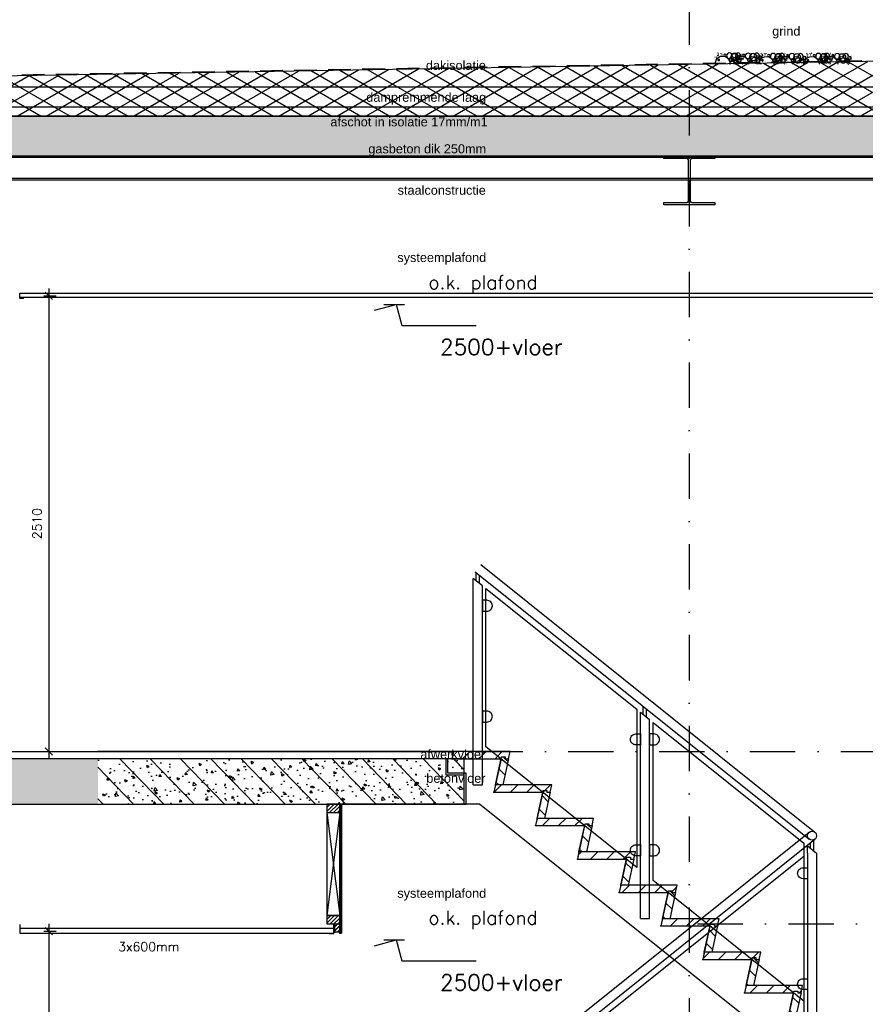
# Model space of a CAD drawing. Extents: x 0 to 317513, y 0 to 193913.
# Tile 91 of 105: x 232737 to 237391, y 159607 to 165030. Entities that reach past the tile are written whole.
import ezdxf

# ---------------------------------------------------------------- set-up
doc = ezdxf.new("R2010")
doc.units = 0
doc.header["$LTSCALE"] = 20
doc.header["$MEASUREMENT"] = 0
doc.header["$PDSIZE"] = -1
for name, pattern in [('DASHDOT', [25, 12.5, -6.25, 0, -6.25]), ('DD1', [2.66667, 1.66667, -0.5, 0, -0.5]), ('HIDDEN', [9.375, 6.25, -3.125]), ('HIDDEN2', [4.6875, 3.125, -1.5625])]:
    doc.linetypes.add(name, pattern=pattern)
doc.layers.get('0').update_dxf_attribs({"linetype": 'CONTINUOUS'})
doc.layers.get('DEFPOINTS').update_dxf_attribs({"linetype": 'CONTINUOUS'})
for name, color, linetype in [('00', 7, 'CONTINUOUS'), ('25', 7, 'CONTINUOUS'), ('A--01A1_ACEER', 1, 'CONTINUOUS'), ('A--124D2TRAPPEN', 4, 'CONTINUOUS'), ('A--A21--_F-23-', 9, 'CONTINUOUS'), ('A--A23--_F--3-', 9, 'CONTINUOUS'), ('A--A25--_F--3-', 9, 'CONTINUOUS'), ('A--A42--_F-23-', 9, 'CONTINUOUS'), ('A--L13A1_VLOEREN', 1, 'CONTINUOUS'), ('A--L13A2_VLOEREN', 2, 'CONTINUOUS'), ('A--L13D3_VLOEREN', 3, 'CONTINUOUS'), ('A--L21--', 3, 'CONTINUOUS'), ('A--L21--_F-23-', 4, 'CONTINUOUS'), ('A--L23--', 7, 'CONTINUOUS'), ('A--L23--_F--3-', 7, 'CONTINUOUS'), ('A--L24--', 7, 'CONTINUOUS'), ('A--L24A1_TRAPPEN', 1, 'CONTINUOUS'), ('A--L24A2_TRAPPEN', 2, 'CONTINUOUS'), ('A--L24D1_TRAPPEN1', 1, 'HIDDEN2'), ('A--L25--', 7, 'CONTINUOUS'), ('A--L25--_F-23-', 7, 'CONTINUOUS'), ('A--L27DC4_DAKEN', 4, 'HIDDEN'), ('A--L28--', 7, 'CONTINUOUS'), ('A--L28--_F--3-', 1, 'CONTINUOUS'), ('A--L28D1_KONSTRUKTIES', 1, 'CONTINUOUS'), ('A--L35-D2-_PLAFONDS', 2, 'CONTINUOUS'), ('A--L35-D4-_PLAFONDS', 4, 'CONTINUOUS'), ('A--L42--', 7, 'CONTINUOUS'), ('A--L42--_F-23-', 7, 'CONTINUOUS'), ('A--M$1A-_F123-', 1, 'CONTINUOUS'), ('A--M01A1_MAATVOERING', 1, 'CONTINUOUS'), ('A--M01B1_HOOGTE_MAATV', 1, 'CONTINUOUS'), ('A--T$1A-_F123_20', 1, 'CONTINUOUS'), ('A--T01A-25_TEKST', 2, 'CONTINUOUS'), ('A--T01B2_HOOGTE_MAATV', 2, 'CONTINUOUS'), ('A--T01B3_HOOGTE_MAATV', 3, 'CONTINUOUS'), ('STRAMIEN', 8, 'DD1'), ('X--LR---_CP', 7, 'CONTINUOUS')]:
    doc.layers.add(name, color=color, linetype=linetype)
doc.styles.add('ALFA-0_25', font='ROMANS')
doc.styles.add('EB2', font='ARIAL.TTF')
doc.styles.add('HIEMSTRA', font='romans.shx')
doc.styles.add('HOOGTEXT', font='ROMANS.shx', dxfattribs={"height": 2.5})
doc.dimstyles.new('STANDARD$0', dxfattribs={"dimscale": 50, "dimtxt": 2.5, "dimasz": 2, "dimexe": 2, "dimexo": 0, "dimgap": 2, "dimtad": 1, "dimdec": 0, "dimzin": 0, "dimdsep": 46, "dimtxsty": 'ALFA-0_25', "dimblk1": 'OBLIQUE', "dimblk2": 'OBLIQUE', "dimsah": 1, "dimcen": -3, "dimdle": 2, "dimclrd": 1, "dimclre": 1, "dimclrt": 2, "dimadec": 0, "dimazin": 0, "dimtfac": 0.666667, "dimtofl": 0, "dimtmove": 2, "dimatfit": 3, "dimldrblk": 'OBLIQUE', "dimfxl": 0, "dimtvp": 0.833333, "dimtolj": 1, "dimtzin": 0, "dimarcsym": 0})
pattern_1 = [(134, (397244.69, 58203.42), (86.320776, 83.359004), []), (129, (397244.69, 58203.42), (-143.64922, -10.04493), [15, -165]), (184, (397244.69, 58203.42), (30.37155, 149.9312), [12, -132]), (78.5486, (397232.72, 58202.59), (-113.27778, 139.88618), [12.74804, -140.22842]), (132.8158, (397245.38, 58243.42), (-213.99344, -29.37358), [22.5, -247.5]), (82.3644, (397227.55, 58240.97), (-183.50393, 198.05632), [19.12206, -210.3426]), (187.8158, (397245.38, 58243.42), (-183.50378, 198.05647), [18, -198]), (158, (397225.21, 58233.77), (-120.76856, -78.42802), [15, -165]), (213, (397225.21, 58233.77), (-46.12453, 145.85721), [12, -132]), (107.5486, (397215.15, 58227.23), (-166.893145, 67.42906), [12.74804, -140.22842]), (141.5, (397244.686, 58203.424), (-1.269641, 66.611074), [0, -130.4, 0, -134, 0, -132.5]), (171.5, (397244.686, 58203.424), (-51.229207, 79.788568), [0, -76.4, 0, -127.4, 0, -50.5]), (211.5, (397289.28, 58202.645), (-106.826954, -2.64699), [0, -50, 0, -156, 0, -207]), (221.5, (397309.28, 58202.3), (-116.270055, 22.053548), [0, -65, 0, -103.6, 0, -147]), (221.5, (397309.28, 58202.3), (-116.270055, 22.053548), [0, -65, 0, -103.6, 0, -147])]
pattern_2 = [(45, (0, 0), (-10.6066, 10.6066), [])]

# ---------------------------------------------------------------- blocks, each defined once
blk = doc.blocks.new('GRIND')
for centre, radius in [((44.2, 45.6), 13.8), ((63.6, 37.9), 19.8), ((91.4, 43.5), 15.8), ((130, 59.7), 0.331), ((147.1, 46.5), 13.8), ((139.4, 57.3), 0.331), ((139.6, 57.8), 0.331), ((166.5, 38.8), 19.8), ((152.6, 54.6), 0.331), ((152.9, 54.4), 0.331), ((155.8, 59.1), 0.331), ((156.1, 59.6), 0.331), ((163.4, 56.7), 0.331), ((167, 54.8), 0.331), ((167.1, 54.7), 0.331), ((175, 54.8), 0.331), ((175.1, 54.8), 0.331), ((175.3, 54.7), 0.331), ((194.3, 44.4), 15.8), ((219.2, 48.3), 5.94), ((232.9, 60.6), 0.331), ((242.3, 58.3), 0.331), ((242.5, 58.8), 0.331), ((255.5, 55.5), 0.331), ((255.8, 55.3), 0.331), ((258.7, 60), 0.331), ((259, 60.5), 0.331), ((266.3, 57.7), 0.331), ((293.8, 45.6), 13.8), ((313.2, 37.9), 19.8), ((341, 43.5), 15.8), ((379.6, 59.7), 0.331), ((396.7, 46.5), 13.8), ((389, 57.3), 0.331), ((389.3, 57.8), 0.331), ((416.1, 38.8), 19.8), ((402.2, 54.6), 0.331), ((402.5, 54.4), 0.331), ((405.4, 59.1), 0.331), ((405.7, 59.6), 0.331), ((413.1, 56.7), 0.331), ((416.6, 54.8), 0.331), ((416.7, 54.7), 0.331), ((424.6, 54.8), 0.331), ((424.8, 54.8), 0.331), ((424.9, 54.7), 0.331), ((443.9, 44.4), 15.8), ((468.9, 48.3), 5.94), ((482.5, 60.6), 0.331), ((491.9, 58.3), 0.331), ((492.2, 58.8), 0.331), ((505.1, 55.5), 0.331), ((505.4, 55.3), 0.331), ((508.3, 60), 0.331), ((508.6, 60.5), 0.331), ((516, 57.7), 0.331), ((534.7, 47.9), 13.8), ((554.2, 40.1), 19.8), ((539.5, 54.3), 0.331), ((554.6, 56.1), 0.331), ((554.8, 56.1), 0.331), ((562.6, 56.2), 0.331), ((562.8, 56.1), 0.331), ((563, 56.1), 0.331), ((581.9, 45.8), 15.8), ((606.9, 49.7), 5.94), ((620.5, 61.9), 0.331), ((637.6, 48.8), 13.8), ((629.9, 59.6), 0.331), ((630.2, 60.1), 0.331), ((657.1, 41.1), 19.8), ((642.4, 55.3), 0.331), ((643.1, 56.8), 0.331), ((643.4, 56.7), 0.331), ((646.4, 61.4), 0.331), ((646.7, 61.8), 0.331), ((654, 59), 0.331), ((657.5, 57), 0.331), ((657.7, 57), 0.331), ((665.5, 57.1), 0.331), ((665.7, 57.1), 0.331), ((665.9, 57), 0.331), ((684.8, 46.7), 15.8), ((709.8, 50.6), 5.94), ((714.7, 54.2), 0.331), ((723.4, 62.9), 0.331), ((725.8, 54.1), 0.331), ((730.5, 54.1), 0.331), ((732.8, 60.5), 0.331), ((733.1, 61), 0.331), ((746, 57.8), 0.331), ((746.3, 57.6), 0.331), ((749.3, 62.3), 0.331), ((749.6, 62.8), 0.331), ((756.9, 59.9), 0.331), ((11.9, 51.7), 0.331), ((11.9, 47), 0.331), ((21.9, 35.1), 7.92), ((15.7, 24.2), 0.331), ((21.3, 19.4), 0.331), ((24.3, 27.4), 0.331), ((24.4, 27.4), 0.331), ((25.4, 7.4), 0.331), ((25.7, 7.5), 0.331), ((36.6, 18.6), 9.89), ((28.6, 47.3), 0.331), ((28.6, 47.3), 0.331), ((28.6, 14.5), 0.331), ((29, 1.6), 0.331), ((29.5, 20.6), 0.331), ((31.5, 27.2), 0.331), ((33.6, 51.1), 0.331), ((36.2, 28.8), 0.331), ((36.6, 27), 0.331), ((36.6, 4.5), 0.331), ((37, 22.3), 0.331), ((38.9, 44.7), 0.331), ((39.3, 44.9), 0.331), ((41.6, 20.1), 0.331), ((42.4, 32.2), 0.331), ((42.4, 32.2), 0.331), ((44.4, 43.2), 0.331), ((45.3, 23.5), 0.331), ((59.9, 20.6), 13.8), ((46.7, 20), 0.331), ((47.2, 15.2), 0.331), ((48.9, 52), 0.331), ((50.1, 4.5), 0.331), ((55.4, 16.4), 0.331), ((63.6, 42.1), 0.331), ((64.1, 53.8), 0.331), ((64.2, 53.8), 0.331), ((68.9, 42.1), 0.331), ((72.1, 53.9), 0.331), ((72.2, 53.8), 0.331), ((72.4, 53.8), 0.331), ((83.6, 21), 9.89), ((75, 16.5), 0.331), ((80.1, 35.8), 5.32), ((80.1, 35.8), 0.331), ((80.1, 35.8), 0.331), ((80.2, 51.6), 0.331), ((87.8, 22.1), 7.91), ((80.5, 25.5), 0.331), ((80.5, 25.5), 0.331), ((80.5, 25.5), 0.331), ((80.5, 25.5), 0.331), ((82.7, 33.2), 0.331), ((82.7, 33.2), 0.331), ((82.7, 33.2), 0.331), ((82.7, 33.2), 0.331), ((92.2, 26.1), 0.331), ((116.3, 47.4), 5.94), ((114.8, 47.9), 0.331), ((124.8, 36), 7.92), ((118.6, 25.2), 0.331), ((121.3, 51), 0.331), ((123.6, 0.8), 0.331), ((124.2, 20.4), 0.331), ((127.2, 28.3), 0.331), ((127.3, 28.4), 0.331), ((128.3, 8.4), 0.331), ((128.6, 8.5), 0.331), ((139.5, 19.6), 9.89), ((131.5, 48.3), 0.331), ((131.5, 48.3), 0.331), ((131.5, 15.5), 0.331), ((131.9, 2.5), 0.331), ((132.3, 50.9), 0.331), ((132.4, 21.5), 0.331), ((133.9, 14.5), 0.331), ((134.4, 28.1), 0.331), ((136.5, 52.1), 0.331), ((137, 50.9), 0.331), ((139.1, 29.8), 0.331), ((139.5, 28), 0.331), ((139.5, 5.4), 0.331), ((139.9, 23.3), 0.331), ((141.8, 45.6), 0.331), ((142.1, 45.9), 0.331), ((144.5, 21), 0.331), ((145.3, 33.1), 0.331), ((145.3, 33.1), 0.331), ((150.1, 20.5), 3.96), ((147.3, 44.1), 0.331), ((148.2, 24.5), 0.331), ((162.8, 21.6), 13.8), ((149.6, 20.9), 0.331), ((150.1, 16.2), 0.331), ((151.8, 53), 0.331), ((153, 5.4), 0.331), ((153.1, 44.6), 0.331), ((153.4, 44.4), 0.331), ((153.9, 19.9), 0.331), ((158.1, 45.6), 0.331), ((158.3, 17.4), 0.331), ((158.7, 20.6), 0.331), ((161.7, 34.7), 0.331), ((162.3, 35.6), 0.331), ((162.8, 40.3), 0.331), ((166.5, 43), 0.331), ((168.7, 6.2), 0.331), ((168.7, 6.2), 0.331), ((168.7, 6.2), 0.331), ((168.7, 6.2), 0.331), ((171.1, 34.4), 0.331), ((171.7, 23.3), 0.331), ((171.8, 43), 0.331), ((186.5, 21.9), 9.89), ((177.9, 17.4), 0.331), ((183, 36.7), 5.32), ((183, 36.7), 0.331), ((183, 36.7), 0.331), ((190.7, 23), 7.91), ((183.4, 26.4), 0.331), ((183.4, 26.4), 0.331), ((183.4, 26.4), 0.331), ((183.4, 26.4), 0.331), ((185.6, 34.1), 0.331), ((185.6, 34.1), 0.331), ((185.6, 34.1), 0.331), ((185.6, 34.1), 0.331), ((191.9, 0.6), 0.331), ((195.1, 27.1), 0.331), ((224.2, 51.9), 0.331), ((235.2, 51.8), 0.331), ((236.8, 15.5), 0.331), ((239.9, 51.8), 0.331), ((253, 21.4), 3.96), ((256, 45.6), 0.331), ((256.3, 45.4), 0.331), ((256.8, 20.9), 0.331), ((261, 46.5), 0.331), ((261.6, 51.7), 0.331), ((261.6, 47), 0.331), ((261.6, 21.5), 0.331), ((271.5, 35.1), 7.92), ((264.6, 35.6), 0.331), ((265.2, 36.5), 0.331), ((265.4, 24.2), 0.331), ((265.7, 41.2), 0.331), ((270.9, 19.4), 0.331), ((271.6, 7.2), 0.331), ((271.6, 7.2), 0.331), ((271.6, 7.2), 0.331), ((271.6, 7.2), 0.331), ((274, 35.4), 0.331), ((273.9, 27.4), 0.331), ((274, 27.4), 0.331), ((274.6, 24.2), 0.331), ((275.1, 7.4), 0.331), ((275.3, 7.5), 0.331), ((286.2, 18.6), 9.89), ((278.3, 47.3), 0.331), ((278.3, 47.3), 0.331), ((278.3, 14.5), 0.331), ((278.6, 1.6), 0.331), ((279.2, 20.6), 0.331), ((281.1, 27.2), 0.331), ((283.3, 51.1), 0.331), ((285.8, 28.8), 0.331), ((286.2, 27), 0.331), ((286.2, 4.5), 0.331), ((286.7, 22.3), 0.331), ((288.6, 44.7), 0.331), ((288.9, 44.9), 0.331), ((291.3, 20.1), 0.331), ((292, 32.2), 0.331), ((292, 32.2), 0.331), ((294.1, 43.2), 0.331), ((294.9, 23.5), 0.331), ((309.6, 20.6), 13.8), ((296.4, 20), 0.331), ((296.8, 15.2), 0.331), ((298.6, 52), 0.331), ((299.7, 4.5), 0.331), ((305.1, 16.4), 0.331), ((313.2, 42.1), 0.331), ((313.7, 53.8), 0.331), ((313.8, 53.8), 0.331), ((318.5, 42.1), 0.331), ((321.7, 53.9), 0.331), ((321.9, 53.8), 0.331), ((322, 53.8), 0.331), ((333.3, 21), 9.89), ((324.6, 16.5), 0.331), ((329.7, 35.8), 5.32), ((329.7, 35.8), 0.331), ((329.7, 35.8), 0.331), ((329.8, 51.6), 0.331), ((337.4, 22.1), 7.91), ((330.1, 25.5), 0.331), ((330.1, 25.5), 0.331), ((330.1, 25.5), 0.331), ((330.1, 25.5), 0.331), ((332.4, 33.2), 0.331), ((332.4, 33.2), 0.331), ((332.4, 33.2), 0.331), ((332.4, 33.2), 0.331), ((341.9, 26.1), 0.331), ((366, 47.4), 5.94), ((364.4, 47.9), 0.331), ((374.4, 36), 7.92), ((368.3, 25.2), 0.331), ((370.9, 51), 0.331), ((373.3, 0.8), 0.331), ((373.8, 20.4), 0.331), ((376.8, 28.3), 0.331), ((376.9, 28.4), 0.331), ((378, 8.4), 0.331), ((378.2, 8.5), 0.331), ((389.1, 19.6), 9.89), ((381.2, 48.3), 0.331), ((381.2, 48.3), 0.331), ((381.2, 15.5), 0.331), ((381.5, 2.5), 0.331), ((381.9, 50.9), 0.331), ((382.1, 21.5), 0.331), ((383.6, 14.5), 0.331), ((384, 28.1), 0.331), ((386.2, 52.1), 0.331), ((386.6, 50.9), 0.331), ((388.7, 29.8), 0.331), ((389.1, 28), 0.331), ((389.1, 5.4), 0.331), ((389.6, 23.3), 0.331), ((391.5, 45.6), 0.331), ((391.8, 45.9), 0.331), ((394.2, 21), 0.331), ((394.9, 33.1), 0.331), ((394.9, 33.1), 0.331), ((399.7, 20.5), 3.96), ((397, 44.1), 0.331), ((397.8, 24.5), 0.331), ((412.5, 21.6), 13.8), ((399.3, 20.9), 0.331), ((399.7, 16.2), 0.331), ((401.5, 53), 0.331), ((402.6, 5.4), 0.331), ((402.8, 44.6), 0.331), ((403.1, 44.4), 0.331), ((403.6, 19.9), 0.331), ((407.8, 45.6), 0.331), ((408, 17.4), 0.331), ((408.4, 20.6), 0.331), ((411.3, 34.7), 0.331), ((411.9, 35.6), 0.331), ((412.5, 40.3), 0.331), ((416.1, 43), 0.331), ((418.4, 6.2), 0.331), ((418.4, 6.2), 0.331), ((418.4, 6.2), 0.331), ((418.4, 6.2), 0.331), ((420.7, 34.4), 0.331), ((421.3, 23.3), 0.331), ((421.4, 43), 0.331), ((436.1, 21.9), 9.89), ((427.5, 17.4), 0.331), ((432.6, 36.7), 5.32), ((432.6, 36.7), 0.331), ((432.6, 36.7), 0.331), ((440.3, 23), 7.91), ((433, 26.4), 0.331), ((433, 26.4), 0.331), ((433, 26.4), 0.331), ((433, 26.4), 0.331), ((435.3, 34.1), 0.331), ((435.3, 34.1), 0.331), ((435.3, 34.1), 0.331), ((435.3, 34.1), 0.331), ((441.6, 0.6), 0.331), ((444.8, 27.1), 0.331), ((473.8, 51.9), 0.331), ((484.8, 51.8), 0.331), ((486.5, 15.5), 0.331), ((489.5, 51.8), 0.331), ((502.6, 21.4), 3.96), ((502.5, 49.3), 0.331), ((512.5, 37.4), 7.92), ((505.7, 45.6), 0.331), ((506, 45.4), 0.331), ((506.3, 26.5), 0.331), ((506.5, 20.9), 0.331), ((510.7, 46.5), 0.331), ((511.3, 21.5), 0.331), ((511.3, 2.1), 0.331), ((511.9, 21.7), 0.331), ((514.2, 35.6), 0.331), ((514.8, 36.5), 0.331), ((514.8, 29.7), 0.331), ((515, 29.7), 0.331), ((515.4, 41.2), 0.331), ((516, 9.7), 0.331), ((516.2, 9.8), 0.331), ((527.1, 20.9), 9.89), ((519.2, 49.6), 0.331), ((519.2, 49.6), 0.331), ((519.2, 16.8), 0.331), ((519.5, 3.8), 0.331), ((520.1, 22.9), 0.331), ((521.3, 7.2), 0.331), ((521.3, 7.2), 0.331), ((521.3, 7.2), 0.331), ((521.3, 7.2), 0.331), ((522, 29.4), 0.331), ((523.6, 35.4), 0.331), ((524.2, 24.2), 0.331), ((526.8, 31.1), 0.331), ((527.1, 29.3), 0.331), ((527.2, 6.8), 0.331), ((527.6, 24.6), 0.331), ((529.5, 46.9), 0.331), ((529.8, 47.2), 0.331), ((532.2, 22.3), 0.331), ((532.9, 34.5), 0.331), ((532.9, 34.5), 0.331), ((533, 1.5), 0.331), ((535, 45.5), 0.331), ((535.8, 25.8), 0.331), ((550.5, 22.9), 13.8), ((537.3, 22.2), 0.331), ((537.8, 17.5), 0.331), ((540.7, 6.8), 0.331), ((546, 18.7), 0.331), ((554.2, 44.3), 0.331), ((559.5, 44.3), 0.331), ((574.2, 23.2), 9.89), ((565.5, 18.7), 0.331), ((570.7, 38), 5.32), ((570.7, 38), 0.331), ((570.7, 38), 0.331), ((578.4, 24.4), 7.91), ((571.1, 27.8), 0.331), ((571.1, 27.8), 0.331), ((571.1, 27.8), 0.331), ((571.1, 27.8), 0.331), ((573.3, 35.5), 0.331), ((573.3, 35.5), 0.331), ((573.3, 35.5), 0.331), ((573.3, 35.5), 0.331), ((579.6, 2), 0.331), ((582.8, 28.4), 0.331), ((605.4, 50.2), 0.331), ((615.4, 38.3), 7.92), ((609.2, 27.5), 0.331), ((611.8, 53.3), 0.331), ((614.2, 3), 0.331), ((614.8, 22.6), 0.331), ((617.7, 30.6), 0.331), ((617.8, 30.6), 0.331), ((618.9, 10.7), 0.331), ((619.1, 10.7), 0.331), ((630, 21.8), 9.89), ((622.1, 50.5), 0.331), ((622.1, 50.5), 0.331), ((622.1, 17.7), 0.331), ((622.4, 4.8), 0.331), ((622.9, 53.1), 0.331), ((623, 23.8), 0.331), ((624.5, 16.8), 0.331), ((624.9, 30.4), 0.331), ((627.6, 53.1), 0.331), ((629.6, 32.1), 0.331), ((630, 30.3), 0.331), ((630.1, 7.7), 0.331), ((630.5, 25.6), 0.331), ((632.4, 47.9), 0.331), ((632.7, 48.1), 0.331), ((635.1, 23.3), 0.331), ((635.8, 35.4), 0.331), ((635.8, 35.4), 0.331), ((635.9, 2.4), 0.331), ((640.6, 22.7), 3.96), ((637.9, 46.4), 0.331), ((638.7, 26.7), 0.331), ((653.4, 23.8), 13.8), ((640.2, 23.2), 0.331), ((640.7, 18.5), 0.331), ((643.6, 7.7), 0.331), ((643.7, 46.9), 0.331), ((644, 46.7), 0.331), ((644.5, 22.2), 0.331), ((648.7, 47.9), 0.331), ((648.9, 19.6), 0.331), ((649.3, 22.9), 0.331), ((652.2, 37), 0.331), ((652.8, 37.9), 0.331), ((653.4, 42.6), 0.331), ((657.1, 45.3), 0.331), ((659.3, 8.5), 0.331), ((659.3, 8.5), 0.331), ((659.3, 8.5), 0.331), ((659.3, 8.5), 0.331), ((661.6, 36.7), 0.331), ((662.2, 25.6), 0.331), ((662.4, 45.3), 0.331), ((677.1, 24.2), 9.89), ((668.4, 19.7), 0.331), ((673.6, 39), 5.32), ((673.6, 39), 0.331), ((673.6, 39), 0.331), ((681.3, 25.3), 7.91), ((674, 28.7), 0.331), ((674, 28.7), 0.331), ((674, 28.7), 0.331), ((674, 28.7), 0.331), ((676.2, 36.4), 0.331), ((676.2, 36.4), 0.331), ((676.2, 36.4), 0.331), ((676.2, 36.4), 0.331), ((682.5, 2.9), 0.331), ((685.7, 29.3), 0.331), ((727.4, 17.7), 0.331), ((743.5, 23.7), 3.96), ((746.6, 47.8), 0.331), ((746.9, 47.6), 0.331), ((747.4, 23.2), 0.331), ((751.6, 48.8), 0.331), ((752.2, 23.8), 0.331), ((755.1, 37.9), 0.331), ((755.7, 38.8), 0.331), ((756.3, 43.5), 0.331), ((762.2, 9.5), 0.331), ((762.2, 9.5), 0.331), ((762.2, 9.5), 0.331), ((762.2, 9.5), 0.331), ((764.5, 37.6), 0.331), ((765.1, 26.5), 0.331)]:
    blk.add_circle(centre, radius)
for centre, start, end in [((128.9, 2.6), 356.2296, 183.7704), ((231.8, 3.6), 354.8736, 185.1264), ((378.5, 2.6), 356.2296, 183.7704), ((481.4, 3.6), 354.8736, 185.1264), ((619.4, 4.9), 352.9574, 187.0426), ((722.3, 5.8), 351.5931, 188.4069)]:
    blk.add_arc(centre, 40, start, end)
blk = doc.blocks.new('TRAPTREDE_184_21')
at = {"layer": 'A--01A1_ACEER'}
h = blk.add_hatch(dxfattribs=at)
h.set_pattern_fill('ANSI31', color=256, scale=20, angle=90, style=0)
h.set_pattern_definition([(135, (-78993.37, -57903.14), (-44.90128, -44.90128), [])])
edge = h.paths.add_edge_path()
edge.add_line((-292.6, 0), (-310.9, 0))
edge.add_line((-310.9, 0), (-319.5, 40))
edge.add_line((-319.5, 40), (-8.6, 40))
edge.add_line((-8.6, 40), (0, 0))
edge.add_line((0, 0), (-270, 0))
at = {"layer": 'A--L24A2_TRAPPEN'}
blk.add_lwpolyline([(-270, 0), (-272.1, 10), (-292.6, 10), (-292.6, 0), (-310.9, 0), (-319.6, 40), (-8.7, 40), (0, 0)], close=True, dxfattribs=at)
at = {"layer": 'X--LR---_CP', "color": 1}
blk.add_point((0, 0), dxfattribs=at)
blk = doc.blocks.new('STOOTBORD_184_21')
at = {"layer": 'A--01A1_ACEER'}
h = blk.add_hatch(dxfattribs=at)
h.set_pattern_fill('ANSI31', color=256, scale=20, style=0)
h.set_pattern_definition([(45, (-78295.37, -60354.97), (-44.90128, 44.90128), [])])
h.paths.add_polyline_path([(0, 0), (-33.5, 154.2), (-54, 154.2), (-53.9, 144.2), (-72.2, 144.2), (-40.9, 0)])
at = {"layer": 'A--L24A2_TRAPPEN'}
blk.add_lwpolyline([(0, 0), (-33.5, 154.2), (-54, 154.2), (-53.9, 144.2), (-72.2, 144.2), (-40.9, 0)], close=True, dxfattribs=at)
at = {"layer": 'X--LR---_CP', "color": 1}
blk.add_point((0, 0), dxfattribs=at)
blk = doc.blocks.new('GLASKLEM_RECHTS')
at = {"layer": 'A--01A1_ACEER'}
blk.add_lwpolyline([(0, -60), (25, -60, 0.414214), (55, -30), (55, -30, 0.414214), (25, 0), (0, 0)], format="xyb", close=True, dxfattribs=at)
at = {"layer": 'X--LR---_CP'}
blk.add_point((0, 0), dxfattribs=at)
blk = doc.blocks.new('*U783')
at = {"layer": 'A--L23--_F--3-', "color": 2, "linetype": 'Continuous'}
blk.add_lwpolyline([(0, 0), (0, 20), (18228.8, 20), (18228.8, 0)], dxfattribs=at)
blk = doc.blocks.new('_OBLIQUE')
at = {"color": 0, "linetype": 'ByBlock'}
blk.add_line((-0.5, -0.5), (0.5, 0.5), dxfattribs=at)
blk = doc.blocks.new('*D526')
at = {"layer": 'A--M$1A-_F123-', "color": 1, "lineweight": -2}
for p, q in [((232897.5, 160049.3), (232897.5, 157459.3)), ((232869.7, 160009.3), (232937.5, 160009.3)), ((232869.7, 157499.3), (232937.5, 157499.3))]:
    blk.add_line(p, q, dxfattribs=at)
at = {"layer": 'DEFPOINTS', "color": 0}
for p in [(232869.7, 160009.3), (232869.7, 157499.3), (232897.5, 157499.3)]:
    blk.add_point(p, dxfattribs=at)
at = {"layer": 'A--M$1A-_F123-', "color": 1, "lineweight": -2, "xscale": 40, "yscale": 40, "zscale": 40}
for p, rotation in [((232897.5, 160009.3), 90), ((232897.5, 157499.3), 270)]:
    blk.add_blockref('_OBLIQUE', p, dxfattribs=dict(at, rotation=rotation))
at = {"layer": 'A--M$1A-_F123-', "color": 2, "insert": (232832.5, 158754.3), "char_height": 50, "attachment_point": 5, "rotation": 90, "style": 'ALFA-0_25'}
blk.add_mtext('\\A1;2510', dxfattribs=at)
blk = doc.blocks.new('Q020259-')
at = {"layer": 'A--A25--_F--3-'}
h = blk.add_hatch(dxfattribs=at)
h.set_pattern_fill('ALFALINE', color=256, scale=15, style=0, pattern_type=2)
h.set_pattern_definition(pattern_2)
h.paths.add_polyline_path([(0, 0), (0, 46), (28, 46), (28, 0)])
at = {"layer": 'A--L25--_F-23-', "color": 2, "linetype": 'Continuous'}
blk.add_lwpolyline([(0, 0), (0, 46), (28, 46), (28, 0)], close=True, dxfattribs=at)
at = {"layer": 'X--LR---_CP'}
for p in [(0, 0), (0, 0), (28, 0)]:
    blk.add_point(p, dxfattribs=at)
blk = doc.blocks.new('*D527')
at = {"layer": 'A--M$1A-_F123-', "color": 1, "lineweight": -2}
for p, q in [((232869.7, 163509.3), (232937.5, 163509.3)), ((232897.5, 163549.3), (232897.5, 160959.3)), ((232869.7, 160999.3), (232937.5, 160999.3))]:
    blk.add_line(p, q, dxfattribs=at)
at = {"layer": 'DEFPOINTS', "color": 0}
for p in [(232869.7, 163509.3), (232869.7, 160999.3), (232897.5, 160999.3)]:
    blk.add_point(p, dxfattribs=at)
at = {"layer": 'A--M$1A-_F123-', "color": 1, "lineweight": -2, "xscale": 40, "yscale": 40, "zscale": 40}
for p, rotation in [((232897.5, 163509.3), 90), ((232897.5, 160999.3), 270)]:
    blk.add_blockref('_OBLIQUE', p, dxfattribs=dict(at, rotation=rotation))
at = {"layer": 'A--M$1A-_F123-', "color": 2, "insert": (232832.5, 162254.3), "char_height": 50, "attachment_point": 5, "rotation": 90, "style": 'ALFA-0_25'}
blk.add_mtext('\\A1;2510', dxfattribs=at)
blk = doc.blocks.new('Q020279-')
at = {"layer": 'A--A25--_F--3-'}
h = blk.add_hatch(dxfattribs=at)
h.set_pattern_fill('ALFALINE', color=256, scale=15, style=0, pattern_type=2)
h.set_pattern_definition(pattern_2)
h.paths.add_polyline_path([(0, 0), (0, 71), (46, 71), (46, 0)])
at = {"layer": 'A--L25--_F-23-', "color": 2, "linetype": 'Continuous'}
blk.add_lwpolyline([(0, 0), (0, 71), (46, 71), (46, 0)], close=True, dxfattribs=at)
at = {"layer": 'X--LR---_CP'}
for p in [(0, 0), (0, 0), (46, 0)]:
    blk.add_point(p, dxfattribs=at)
blk = doc.blocks.new('*U778')
at = {"layer": 'A--A42--_F-23-', "linetype": 'Continuous'}
h = blk.add_hatch(dxfattribs=at)
h.set_pattern_fill('ALFALINE', color=256, scale=40, style=0)
h.set_pattern_definition([(45, (-234502.958, -160709.32), (-28.284271, 28.284271), [])])
h.paths.add_polyline_path([(0, 0), (5, 0), (5, -710.3), (0, -710.3), (-5, -710.3), (-5, 0)])
at = {"layer": 'A--L42--_F-23-', "color": 2, "linetype": 'Continuous'}
for points in [[(0, 0), (-5, 0), (-5, -710.3), (0, -710.3)], [(0, 0), (5, 0), (5, -710.3), (0, -710.3)]]:
    blk.add_lwpolyline(points, dxfattribs=at)
blk = doc.blocks.new('*U777')
at = {"layer": 'A--A42--_F-23-', "linetype": 'Continuous'}
h = blk.add_hatch(dxfattribs=at)
h.set_pattern_fill('ALFALINE', color=256, scale=40, style=0)
h.set_pattern_definition([(45, (-234502.958, -159999.046), (-28.284271, 28.284271), [])])
h.paths.add_polyline_path([(0, 0), (-5, 0), (-5, 710.3), (0, 710.3), (5, 710.3), (5, 0)])
at = {"layer": 'A--L42--_F-23-', "color": 2, "linetype": 'Continuous'}
for points in [[(0, 0), (-5, 0), (-5, 710.3), (0, 710.3)], [(0, 0), (5, 0), (5, 710.3), (0, 710.3)]]:
    blk.add_lwpolyline(points, dxfattribs=at)
blk = doc.blocks.new('Q020497-')
at = {"layer": 'A--L28--_F--3-', "color": 4, "linetype": 'Continuous'}
blk.add_lwpolyline([(140, -135), (-140, -135), (-140, -122), (-16, -122, 0.414214), (-4, -110), (-4, 110, 0.414214), (-16, 122), (-140, 122), (-140, 135), (140, 135), (140, 122), (16, 122, 0.414214), (4, 110), (4, -110, 0.414214), (16, -122), (140, -122)], format="xyb", close=True, dxfattribs=at)
at = {"layer": 'X--LR---_CP'}
for p in [(-4, 0), (0, 0), (4, 0)]:
    blk.add_point(p, dxfattribs=at)
blk = doc.blocks.new('HOOGTEP')
at = {"layer": 'A--M01A1_MAATVOERING'}
for p, q in [((0, 0), (0.62, 2.33)), ((0.62, 2.33), (8.79, 2.33)), ((-2.41, 0.65), (0, 0))]:
    blk.add_line(p, q, dxfattribs=at)
at = {"layer": 'A--M01B1_HOOGTE_MAATV'}
blk.add_line((-1.38, 0), (0.91, 0), dxfattribs=at)
at = {"layer": 'A--T01B2_HOOGTE_MAATV', "style": 'HOOGTEXT', "flags": 4}
blk.add_attdef('TEKST', (1.84, -0.67), '', height=1.5, dxfattribs=at)
at = {"layer": 'A--T01B3_HOOGTE_MAATV', "style": 'HOOGTEXT', "flags": 4}
blk.add_attdef('HOOGTE', (1.67, 3.82), '', height=1.75, dxfattribs=at)

msp = doc.modelspace()

# ---------------------------------------------------------------- hatches: boundary and pattern name
at = {"layer": 'A--A21--_F-23-'}
h = msp.add_hatch(dxfattribs=at)
h.set_pattern_fill('ALFAISO', color=256, scale=80, angle=270, style=0, pattern_type=2)
h.set_pattern_definition([(330, (88308.34, 68743.42), (40, 69.282032), []), (30, (88308.34, 68743.42), (-40, 69.282032), [])])
h.paths.add_polyline_path([(217925.6, 164499.3), (239022.3, 164499.3), (239022.3, 164827.9), (229031, 164658.4), (228930.8, 164658.9), (223440.9, 164758), (217925.6, 164657.5)])
at = {"layer": 'A--A23--_F--3-'}
h = msp.add_hatch(dxfattribs=at)
h.set_pattern_fill('ALFABET', color=256, scale=20, angle=1, style=0, pattern_type=2)
h.set_pattern_definition([(134, (352898.12, 58303.42), (86.32078, 83.359004), []), (129, (352898.12, 58303.42), (-143.64922, -10.04493), [15, -165]), (184, (352898.12, 58303.42), (30.37155, 149.9312), [12, -132]), (78.5486, (352886.15, 58302.59), (-113.27778, 139.88618), [12.74804, -140.22842]), (132.8158, (352898.82, 58343.42), (-213.99344, -29.37358), [22.5, -247.5]), (82.3644, (352880.98, 58340.97), (-183.50393, 198.05632), [19.12206, -210.3426]), (187.8158, (352898.82, 58343.42), (-183.50378, 198.05647), [18, -198]), (158, (352878.65, 58333.77), (-120.76856, -78.42802), [15, -165]), (213, (352878.65, 58333.77), (-46.12453, 145.85721), [12, -132]), (107.5486, (352868.58, 58327.23), (-166.89315, 67.42906), [12.74804, -140.22842]), (141.5, (352898.12, 58303.424), (-1.269641, 66.611074), [0, -130.4, 0, -134, 0, -132.5]), (171.5, (352898.12, 58303.424), (-51.229207, 79.788568), [0, -76.4, 0, -127.4, 0, -50.5]), (211.5, (352942.71, 58302.645), (-106.826954, -2.64699), [0, -50, 0, -156, 0, -207]), (221.5, (352962.71, 58302.3), (-116.270055, 22.05355), [0, -65, 0, -103.6, 0, -147]), (221.5, (352962.71, 58302.3), (-116.270055, 22.05355), [0, -65, 0, -103.6, 0, -147])])
h.paths.add_polyline_path([(209419.3, 164499.3), (209419.3, 164279.3), (239012.3, 164279.3), (239012.3, 164499.3)])
h = msp.add_hatch(dxfattribs=at)
h.set_pattern_fill('ALFABET', color=256, scale=20, angle=1, style=0, pattern_type=2)
h.set_pattern_definition(pattern_1)
h.paths.add_polyline_path([(225622.3, 160709.3), (225622.3, 160959.3), (231022.3, 160959.3), (231022.3, 160709.3)])
h.paths.add_polyline_path([(231022.3, 160709.3), (231022.3, 160959.3), (232572.3, 160959.3), (232572.3, 160709.3)])
h.paths.add_polyline_path([(233042.3, 160959.3), (233042.3, 160709.3), (232572.3, 160709.3), (232572.3, 160959.3)])
h.paths.add_polyline_path([(233042.3, 160959.3), (233167.3, 160959.3), (233167.3, 160709.3), (233042.3, 160709.3)])
h.paths.add_polyline_path([(233072.3, 160936.9), (233072.3, 161021.7), (233012.3, 161021.7), (233012.3, 160936.9)], flags=9)
h = msp.add_hatch(dxfattribs=at)
h.set_pattern_fill('ALFABET', color=256, scale=20, angle=1, style=0, pattern_type=2)
h.set_pattern_definition(pattern_1)
h.paths.add_polyline_path([(235183.2, 160959.3), (235183.2, 160879.3), (235093.3, 160879.3), (235093.3, 160959.3), (235116.1, 160959.3), (235116.1, 160959.3)], flags=17)
h.paths.add_polyline_path([(235083.3, 160959.3), (235083.3, 160869.3), (235183.2, 160869.3), (235183.2, 160709.3), (233167.3, 160709.3), (233167.3, 160959.3)])
h.paths.add_polyline_path([(235183.2, 160879.3), (235183.2, 160869.3), (235083.3, 160869.3), (235083.3, 160959.3), (235093.3, 160959.3), (235093.3, 160879.3)])

# ---------------------------------------------------------------- linework, layer by layer
at = {"layer": 'A--01A1_ACEER'}
for p, q in [((234434.8, 160729.9), (234434.8, 160729.9)), ((234427, 160663.3), (234498, 160096.1)), ((234498, 160663.3), (234427, 160096.1))]:
    msp.add_line(p, q, dxfattribs=at)
msp.add_lwpolyline([(234498, 160709.3), (234427, 160709.3), (234427, 160096.1), (234498, 160096.1)], close=True, dxfattribs=at)
at = {"layer": 'A--124D2TRAPPEN'}
msp.add_line((235268.3, 160709.3), (234457.6, 160709.3), dxfattribs=at)
for points in [[(235168.3, 160959.3), (235386.1, 160959.3), (235346.1, 160775.1), (235616.1, 160775.1), (235576.1, 160590.9), (235846.1, 160590.9), (235806.1, 160406.7), (236076.1, 160406.7), (236036.1, 160222.4), (236306.1, 160222.4), (236266.1, 160038.2), (236536.1, 160038.2), (236496.1, 159854), (236766.1, 159854), (236726.1, 159669.8), (236996.1, 159669.8), (236956.1, 159485.6), (237277.6, 159485.6)], [(235183.2, 160709.3), (235183.2, 160959.3)], [(237020.9, 159305.6), (235268.3, 160709.3), (235268.3, 160709.3)]]:
    msp.add_lwpolyline(points, dxfattribs=at)
at = {"layer": 'A--L13A1_VLOEREN'}
msp.add_line((235124.8, 160999.3), (233167.3, 160999.3), dxfattribs=at)
at = {"layer": 'A--L13A2_VLOEREN'}
for p, q in [((235243.2, 161989.4), (237082.6, 160516.2)), ((235274.5, 162028.4), (237113.8, 160555.3)), ((235233.2, 160816), (235233.2, 161952.6)), ((235283.2, 161912.5), (235233.2, 161952.6)), ((235248.7, 161940.1), (235248.7, 161985)), ((235267.7, 161924.4), (235267.7, 161969.8)), ((235283.2, 160816), (235283.2, 161912.5)), ((236168.5, 161203.5), (236168.5, 161248.4)), ((236187.5, 161188.3), (236187.5, 161233.1)), ((236153, 160079.1), (236153, 161215.9)), ((236153, 161215.9), (236203, 161175.9)), ((236203, 160079.1), (236203, 161175.9)), ((235233.2, 160816), (235283.2, 160816)), ((237073.2, 160438.9), (237073.2, 160478.9)), ((237073.2, 160478.9), (237123.2, 160438.9)), ((237088.7, 160466.5), (237088.7, 160496.1)), ((237107.7, 160456.2), (237107.7, 160511.3)), ((237073.2, 160438.9), (237073.2, 159308.3)), ((237123.2, 160438.9), (237123.2, 159308.3)), ((236153, 160079.1), (236203, 160079.1))]:
    msp.add_line(p, q, dxfattribs=at)
msp.add_circle((237098.2, 160535.7), 25, dxfattribs=at)
at = {"layer": 'A--L13D3_VLOEREN'}
for p, q in [((239022.3, 164659.3), (217925.6, 164657.5)), ((239000.3, 164548.5), (217942.8, 164547.5))]:
    msp.add_line(p, q, dxfattribs=at)
at = {"layer": 'A--L21--'}
msp.add_lwpolyline([(217925.6, 164499.3), (239022.3, 164499.3), (239022.3, 164827.9), (229031, 164658.4), (228930.8, 164658.9), (223440.9, 164758), (223440.9, 164758), (217925.6, 164657.5)], close=True, dxfattribs=at)
at = {"layer": 'A--L21--_F-23-', "linetype": 'Continuous'}
msp.add_lwpolyline([(209419.3, 164499.3), (209419.3, 164279.3), (239012.3, 164279.3), (239012.3, 164499.3)], close=True, dxfattribs=at)
for points in [[(235193.3, 160959.3), (235193.3, 160959.3), (216887.3, 160959.3), (216887.3, 160859.4)], [(216887.3, 160709.3), (235193.3, 160709.3), (235193.3, 160879.3)]]:
    msp.add_lwpolyline(points, dxfattribs=at)
at = {"layer": 'A--L24A1_TRAPPEN'}
for p, q in [((235093.3, 160879.3), (235093.3, 160959.3)), ((235193.3, 160879.3), (235093.3, 160879.3))]:
    msp.add_line(p, q, dxfattribs=at)
for points in [[(235303.2, 161896.5), (236133, 161231.9), (236133, 160361.1), (235303.2, 161025.7)], [(236223, 161159.9), (237053.2, 160494.9), (237053.2, 159624.1), (236223, 160289)]]:
    msp.add_lwpolyline(points, close=True, dxfattribs=at)
msp.add_lwpolyline([(235183.3, 160709.3), (235183.3, 160869.3), (235083.3, 160869.3), (235083.3, 160959.3)], dxfattribs=at)
at = {"layer": 'A--L24D1_TRAPPEN1', "linetype": 'Continuous'}
for p, q in [((234552.6, 158529), (237082.6, 160555.3)), ((234583.9, 158489.9), (237113.8, 160516.2))]:
    msp.add_line(p, q, dxfattribs=at)
msp.add_lwpolyline([(235785.3, 159407.3), (237053.2, 160422.8), (237053.2, 159552.1), (235785.3, 158536.6)], close=True, dxfattribs=at)
at = {"layer": 'A--L27DC4_DAKEN'}
msp.add_lwpolyline([(217925.6, 164662.5), (217925.6, 164662.5), (223440.9, 164763), (223440.9, 164763), (228998.3, 164663.6), (228998.3, 164663.6), (239021.7, 164832.9), (239022.3, 164945.4)], dxfattribs=at)
at = {"layer": 'A--L28D1_KONSTRUKTIES'}
for p, q in [((238578.1, 164270.8), (209545.1, 164270.8)), ((238578.1, 164154.8), (209545.1, 164154.8)), ((238578.1, 164146.3), (209545.1, 164146.3))]:
    msp.add_line(p, q, dxfattribs=at)
at = {"layer": 'A--L35-D2-_PLAFONDS'}
msp.add_lwpolyline([(232737.7, 163524.1), (238396.6, 163524.1), (238396.6, 163499.1), (232737.7, 163499.1)], close=True, dxfattribs=at)
for points in [[(234466.3, 160024), (232740.2, 160024.1)], [(232740.2, 159999.1), (234466.3, 159999)]]:
    msp.add_lwpolyline(points, dxfattribs=at)
at = {"layer": 'A--L35-D4-_PLAFONDS'}
for p, q in [((232760.2, 163493.5), (232735.2, 163493.5)), ((232740.2, 159997.3), (232740.2, 160047.3)), ((232740.2, 159997.3), (232740.2, 160047.3)), ((232740.2, 159997), (232740.2, 160047)), ((232740.2, 159997), (232740.2, 160047)), ((234465.7, 159997), (234465.7, 160047)), ((234465.7, 159997), (234465.7, 160047)), ((234466.3, 159997), (234466.3, 160047)), ((234466.3, 159997), (234466.3, 160047)), ((232765.2, 159997.3), (232740.2, 159997.3)), ((232765.2, 159997.3), (232740.2, 159997.3)), ((232765.2, 159997), (232740.2, 159997)), ((232765.2, 159997), (232740.2, 159997)), ((234440.7, 159997), (234465.7, 159997)), ((234440.7, 159997), (234465.7, 159997)), ((234441.3, 159997), (234466.3, 159997)), ((234441.3, 159997), (234466.3, 159997))]:
    msp.add_line(p, q, dxfattribs=at)
at = {"layer": 'STRAMIEN', "linetype": 'DASHDOT'}
for p, q in [((236422.3, 168142.5), (236422.3, 148770)), ((150828.6, 164499.3), (241970.6, 164499.3)), ((150738.4, 160999.3), (241970.6, 160999.3)), ((236467.3, 160049.3), (241970.6, 160049.3))]:
    msp.add_line(p, q, dxfattribs=at)
at = {"layer": 'X--LR---_CP'}
msp.add_point((234498.6, 159999.1), dxfattribs=at)
msp.add_point((234498.6, 159999.1), dxfattribs=at)
msp.add_point((234498.6, 159999.1), dxfattribs=at)

# ---------------------------------------------------------------- block references
at = {"xscale": -1}
msp.add_blockref('GRIND', (237328.3, 164784.1), dxfattribs=at)
ref = msp.add_blockref('HOOGTEP', (234809.2, 163462), dxfattribs=dict(xscale=-50, yscale=50, zscale=50, rotation=180))
ref.add_attrib('TEKST', 'o.k. plafond', (234986.4, 163546.1), dxfattribs={"layer": 'A--T01B2_HOOGTE_MAATV', "height": 75, "style": 'HOOGTEXT', "flags": 4})
ref.add_attrib('HOOGTE', '2500+vloer', (235050.1, 163183.6), dxfattribs={"layer": 'A--T01B3_HOOGTE_MAATV', "height": 87.5, "style": 'HOOGTEXT', "flags": 4})
ref = msp.add_blockref('HOOGTEP', (234809.2, 159962), dxfattribs=dict(xscale=-50, yscale=50, zscale=50, rotation=180))
ref.add_attrib('TEKST', 'o.k. plafond', (234986.4, 160046), dxfattribs={"layer": 'A--T01B2_HOOGTE_MAATV', "height": 75, "style": 'HOOGTEXT', "flags": 4})
ref.add_attrib('HOOGTE', '2500+vloer', (235050.1, 159683.5), dxfattribs={"layer": 'A--T01B3_HOOGTE_MAATV', "height": 87.5, "style": 'HOOGTEXT', "flags": 4})
at = {"layer": '00'}
for p in [(235283.2, 161832.3), (235283.2, 161221.6), (236203, 161095.7), (236203, 160485)]:
    msp.add_blockref('GLASKLEM_RECHTS', p, dxfattribs=at)
at = {"layer": '00', "xscale": -1}
for p in [(236153, 161095.7), (236153, 160485), (237073.2, 160358.7), (237073.2, 160358.7), (237073.2, 159747.9), (237073.2, 159747.9)]:
    msp.add_blockref('GLASKLEM_RECHTS', p, dxfattribs=at)
at = {"layer": '25', "xscale": -1, "rotation": 90}
for p in [(234498, 160709.3), (234498, 160096.1)]:
    msp.add_blockref('Q020279-', p, dxfattribs=at)
at = {"layer": 'A--L23--'}
msp.add_blockref('*U783', (216887.3, 160979.3), dxfattribs=at)
at = {"layer": 'A--L24--', "xscale": -1}
for name, p in [('TRAPTREDE_184_21', (235116.1, 160959.3)), ('STOOTBORD_184_21', (235354.8, 160815.1)), ('TRAPTREDE_184_21', (235346.1, 160775.1)), ('STOOTBORD_184_21', (235584.8, 160630.9)), ('TRAPTREDE_184_21', (235576.1, 160590.9)), ('STOOTBORD_184_21', (235814.8, 160446.7)), ('TRAPTREDE_184_21', (235806.1, 160406.7)), ('STOOTBORD_184_21', (236044.8, 160262.4)), ('TRAPTREDE_184_21', (236036.1, 160222.4)), ('STOOTBORD_184_21', (236274.8, 160078.2)), ('TRAPTREDE_184_21', (236266.1, 160038.2)), ('STOOTBORD_184_21', (236504.8, 159894)), ('TRAPTREDE_184_21', (236496.1, 159854)), ('STOOTBORD_184_21', (236734.8, 159709.8)), ('TRAPTREDE_184_21', (236726.1, 159669.8)), ('STOOTBORD_184_21', (236964.8, 159525.6))]:
    msp.add_blockref(name, p, dxfattribs=at)
at = {"layer": 'A--L25--'}
for p in [(234469.9, 160004), (234470, 160004), (234470.5, 160004), (234470.6, 160004)]:
    msp.add_blockref('Q020259-', p, dxfattribs=at)
at = {"layer": 'A--L28--'}
msp.add_blockref('Q020497-', (236422.3, 164144.3), dxfattribs=at)
at = {"layer": 'A--L42--'}
for name, p in [('*U778', (234503, 160709.3)), ('*U777', (234503, 159999))]:
    msp.add_blockref(name, p, dxfattribs=at)

# ---------------------------------------------------------------- texts
at = {"layer": 'A--T$1A-_F123_20', "style": 'EB2'}
for s, p in [('grind', (236878.5, 164941.9)), ('dakisolatie ', (234972.5, 164753.4)), ('dampremmende laag', (234644.3, 164577.6)), ('afschot in isolatie 17mm/m1', (234446.9, 164442.4)), ('gasbeton dik 250mm', (234655.6, 164293.8)), ('staalconstructie', (234817, 164065.8)), ('systeemplafond', (234815.2, 163695.4)), ('afwerkvloer ', (234941.7, 160959.3)), ('betonvloer', (234974.7, 160826.8)), ('systeemplafond', (234815.2, 160193.6))]:
    msp.add_text(s, height=50, dxfattribs=at).set_placement(p)
at = {"layer": 'A--T01A-25_TEKST', "style": 'HIEMSTRA'}
msp.add_text('3x600mm', height=50, dxfattribs=at).set_placement((233278.9, 159899.4))

# ---------------------------------------------------------------- dimensions: what is measured, and where the dimension line sits
at = {"layer": 'A--M$1A-_F123-'}
for base, p1, p2, picture, middle in [((232897.5, 160999.3), (232869.7, 163509.3), (232869.7, 160999.3), '*D527', (232832.5, 162254.3)), ((232897.5, 157499.3), (232869.7, 160009.3), (232869.7, 157499.3), '*D526', (232832.5, 158754.3))]:
    dim = msp.add_linear_dim(base=base, p1=p1, p2=p2, angle=270, dimstyle='STANDARD$0', override={"dimscale": 20, "dimclrt": 2, "dimtix": 0, "dimtofl": 0}, dxfattribs=at)
    dim.commit()
    dim.dimension.update_dxf_attribs({"geometry": picture, "text_midpoint": middle})

doc.saveas('drawing.dxf')
